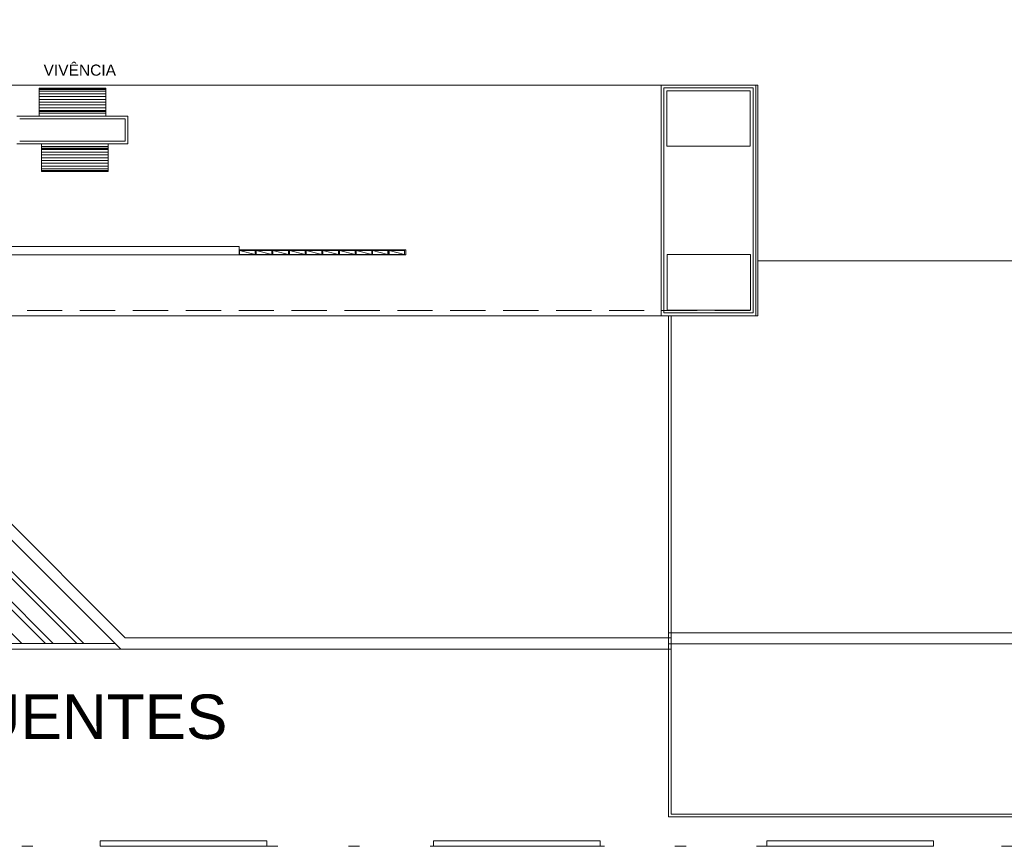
# Model space of a CAD drawing. Header units: feet. Extents: x 8 to 127, y 6 to 90.
# Tile 29 of 256: x 33.24 to 42.1, y 40.1 to 47.54. Entities that reach past the tile are written whole.
import ezdxf

# ---------------------------------------------------------------- set-up
doc = ezdxf.new("R2010")
doc.units = ezdxf.units.FT
doc.header["$MEASUREMENT"] = 0
doc.linetypes.add('DOT', pattern=[0.635, 0, -0.635])
doc.linetypes.add('HIDDENX2', pattern=[1.905, 1.27, -0.635])
for name, color, linetype in [('20', 252, 'Continuous'), ('Alvenaria', 7, 'Continuous'), ('Esquadria', 250, 'Continuous'), ('FINA', 7, 'Continuous'), ('MOBILIARIO', 250, 'Continuous'), ('MOBILIÁRIO 01', 250, 'Continuous'), ('NO ESPESSURA', 250, 'Continuous'), ('Projeção', 252, 'HIDDENX2'), ('texto', 7, 'Continuous'), ('TEXTO 03', 7, 'Continuous')]:
    doc.layers.add(name, color=color, linetype=linetype)
for name, color, linetype, lineweight in [('4 ACM cobertura azul', 188, 'Continuous', 25), ('4 acm cobertura preto', 46, 'Continuous', 25), ('4 Telha lateral', 7, 'Continuous', 25), ('ALVENARIA BAIXA', 250, 'Continuous', 5), ('DI-Títulos', 7, 'Continuous', 9), ('DI-Área do detalhe', 7, 'DOT', 0)]:
    doc.layers.add(name, color=color, linetype=linetype, lineweight=lineweight)
doc.styles.add('Arial', font='arial.ttf')

msp = doc.modelspace()

# ---------------------------------------------------------------- linework, layer by layer
at = {"layer": '20', "lineweight": 5}
for p, q in [((39.081, 42.025), (58.2988, 42.025)), ((64.716, 41.925), (39.081, 41.925))]:
    msp.add_line(p, q, dxfattribs=at)
at = {"layer": '4 ACM cobertura azul', "lineweight": 5}
for p, q in [((39.8863, 46.9526), (22.5488, 46.9526)), ((39.0151, 46.9527), (39.8676, 46.9527)), ((39.0151, 44.8776), (39.0151, 46.9527)), ((39.0401, 46.9277), (39.8426, 46.9277)), ((39.0401, 44.9026), (39.0401, 46.9277)), ((39.8426, 46.9277), (39.8426, 44.9026)), ((39.8676, 46.9527), (39.8676, 44.8776)), ((39.8863, 44.8776), (39.8863, 46.9526)), ((22.5488, 44.8776), (39.8863, 44.8776)), ((39.8676, 44.8776), (39.0151, 44.8776)), ((39.8426, 44.9026), (39.0401, 44.9026))]:
    msp.add_line(p, q, dxfattribs=at)
at = {"layer": '4 acm cobertura preto', "lineweight": 5}
for p, q in [((39.081, 44.8776), (39.081, 40.3676)), ((39.106, 44.8776), (39.106, 40.3926)), ((39.081, 40.3676), (64.716, 40.3676)), ((39.106, 40.3926), (64.691, 40.3926))]:
    msp.add_line(p, q, dxfattribs=at)
at = {"layer": '4 Telha lateral', "lineweight": 5}
for p, q in [((39.8863, 46.9526), (23.315, 46.9526)), ((39.8863, 45.3727), (39.8863, 46.9526)), ((62.415, 45.3727), (39.8863, 45.3727))]:
    msp.add_line(p, q, dxfattribs=at)
at = {"layer": 'Alvenaria', "lineweight": 5}
for p, q in [((35.2152, 45.5), (27.2152, 45.5)), ((35.2152, 45.425), (35.2152, 45.5)), ((27.2152, 45.425), (35.2152, 45.425))]:
    msp.add_line(p, q, dxfattribs=at)
at = {"layer": 'ALVENARIA BAIXA', "lineweight": 5}
for p, q in [((35.2152, 45.5), (27.2152, 45.5)), ((35.2152, 45.425), (35.2152, 45.5)), ((27.2152, 45.425), (36.7152, 45.425))]:
    msp.add_line(p, q, dxfattribs=at)
at = {"layer": 'DI-Área do detalhe'}
msp.add_lwpolyline([(14.5863, 86.6899), (77.4592, 86.6899), (77.4592, 40.1026), (14.5863, 40.1026), (14.5863, 86.6899)], dxfattribs=at)
at = {"layer": 'Esquadria', "lineweight": 5}
for p, q in [((36.7152, 45.47), (35.2152, 45.47)), ((35.3652, 45.425), (35.3652, 45.47)), ((35.5152, 45.425), (35.5152, 45.47)), ((35.6652, 45.425), (35.6652, 45.47)), ((35.8152, 45.425), (35.8152, 45.47)), ((35.9652, 45.425), (35.9652, 45.47)), ((36.1152, 45.425), (36.1152, 45.47)), ((36.2652, 45.425), (36.2652, 45.47)), ((36.4102, 45.47), (36.4102, 45.425)), ((36.4152, 45.425), (36.4152, 45.47)), ((36.5602, 45.425), (36.5602, 45.47)), ((36.7152, 45.425), (36.7152, 45.47)), ((36.7152, 45.425), (35.2152, 45.425)), ((35.3602, 45.465), (35.2202, 45.465)), ((35.2202, 45.465), (35.2202, 45.43)), ((35.2202, 45.465), (35.3602, 45.43)), ((35.2202, 45.43), (35.3602, 45.43)), ((35.3602, 45.43), (35.3602, 45.465)), ((35.5102, 45.465), (35.3702, 45.465)), ((35.3702, 45.465), (35.3702, 45.43)), ((35.3702, 45.465), (35.5102, 45.43)), ((35.3702, 45.43), (35.5102, 45.43)), ((35.5102, 45.43), (35.5102, 45.465)), ((35.6602, 45.465), (35.5202, 45.465)), ((35.5202, 45.465), (35.5202, 45.43)), ((35.5202, 45.465), (35.6602, 45.43)), ((35.5202, 45.43), (35.6602, 45.43)), ((35.6602, 45.43), (35.6602, 45.465)), ((35.8102, 45.465), (35.6702, 45.465)), ((35.6702, 45.465), (35.6702, 45.43)), ((35.6702, 45.465), (35.8102, 45.43)), ((35.6702, 45.43), (35.8102, 45.43)), ((35.8102, 45.43), (35.8102, 45.465)), ((35.9602, 45.465), (35.8202, 45.465)), ((35.8202, 45.465), (35.8202, 45.43)), ((35.8202, 45.465), (35.9602, 45.43)), ((35.8202, 45.43), (35.9602, 45.43)), ((35.9602, 45.43), (35.9602, 45.465)), ((36.1102, 45.465), (35.9702, 45.465)), ((35.9702, 45.465), (35.9702, 45.43)), ((35.9702, 45.465), (36.1102, 45.43)), ((35.9702, 45.43), (36.1102, 45.43)), ((36.1102, 45.43), (36.1102, 45.465)), ((36.2602, 45.465), (36.1202, 45.465)), ((36.1202, 45.465), (36.1202, 45.43)), ((36.1202, 45.465), (36.2602, 45.43)), ((36.1202, 45.43), (36.2602, 45.43)), ((36.2602, 45.43), (36.2602, 45.465)), ((36.4102, 45.465), (36.2702, 45.465)), ((36.2702, 45.465), (36.2702, 45.43)), ((36.2702, 45.465), (36.4102, 45.43)), ((36.2702, 45.43), (36.4102, 45.43)), ((36.5552, 45.465), (36.4152, 45.465)), ((36.4152, 45.465), (36.5552, 45.43)), ((36.4152, 45.43), (36.5552, 45.43)), ((36.5552, 45.43), (36.5552, 45.465)), ((36.7052, 45.465), (36.5652, 45.465)), ((36.5652, 45.465), (36.5652, 45.43)), ((36.5652, 45.465), (36.7052, 45.43)), ((36.5652, 45.43), (36.7052, 45.43)), ((36.7052, 45.43), (36.7052, 45.465))]:
    msp.add_line(p, q, dxfattribs=at)
at = {"layer": 'FINA', "linetype": 'Continuous', "lineweight": 5}
for p, q in [((39.8151, 46.9027), (39.0651, 46.9027)), ((39.0651, 46.9027), (39.0651, 46.4027)), ((39.8151, 46.4027), (39.8151, 46.9027)), ((39.0651, 46.4027), (39.8151, 46.4027)), ((39.8176, 45.4276), (39.0676, 45.4276)), ((39.0676, 45.4276), (39.0676, 44.9276)), ((39.8176, 44.9276), (39.8176, 45.4276)), ((39.0676, 44.9276), (39.8176, 44.9276))]:
    msp.add_line(p, q, dxfattribs=at)
at = {"layer": 'MOBILIARIO', "lineweight": 5}
for p, q in [((34.0152, 46.925), (33.4152, 46.925)), ((33.4152, 46.925), (33.4152, 46.675)), ((34.0152, 46.92), (33.4152, 46.92)), ((34.0152, 46.915), (33.4152, 46.915)), ((34.0152, 46.9), (33.4152, 46.9)), ((34.0152, 46.675), (34.0152, 46.925)), ((34.0152, 46.875), (33.4152, 46.875)), ((34.0152, 46.85), (33.4152, 46.85)), ((34.0152, 46.825), (33.4152, 46.825)), ((34.0152, 46.8), (33.4152, 46.8)), ((34.0152, 46.775), (33.4152, 46.775)), ((34.0152, 46.75), (33.4152, 46.75)), ((33.4152, 46.725), (34.0152, 46.725)), ((33.4152, 46.72), (34.0152, 46.72)), ((33.4152, 46.715), (34.0152, 46.715)), ((33.4152, 46.7), (34.0152, 46.7)), ((33.4152, 46.675), (34.0152, 46.675)), ((34.0368, 46.425), (33.4368, 46.425)), ((33.4368, 46.425), (33.4368, 46.175)), ((34.0368, 46.4), (33.4368, 46.4)), ((34.0368, 46.385), (33.4368, 46.385)), ((34.0368, 46.38), (33.4368, 46.38)), ((34.0368, 46.375), (33.4368, 46.375)), ((34.0368, 46.175), (34.0368, 46.425)), ((33.4368, 46.35), (34.0368, 46.35)), ((33.4368, 46.325), (34.0368, 46.325)), ((33.4368, 46.3), (34.0368, 46.3)), ((33.4368, 46.275), (34.0368, 46.275)), ((33.4368, 46.25), (34.0368, 46.25)), ((33.4368, 46.225), (34.0368, 46.225)), ((33.4368, 46.2), (34.0368, 46.2)), ((33.4368, 46.185), (34.0368, 46.185)), ((33.4368, 46.18), (34.0368, 46.18)), ((33.4368, 46.175), (34.0368, 46.175))]:
    msp.add_line(p, q, dxfattribs=at)
at = {"layer": 'MOBILIÁRIO 01', "lineweight": 5}
for p, q in [((34.2152, 46.675), (33.2152, 46.675)), ((34.1902, 46.65), (33.2402, 46.65)), ((34.1902, 46.45), (34.1902, 46.65)), ((34.2152, 46.425), (34.2152, 46.675)), ((33.2402, 46.45), (34.1902, 46.45)), ((33.2152, 46.425), (34.2152, 46.425))]:
    msp.add_line(p, q, dxfattribs=at)
at = {"layer": 'NO ESPESSURA', "lineweight": 5}
for p, q in [((32.1909, 43.9776), (34.1909, 41.9776)), ((32.1495, 43.8776), (34.1495, 41.8776)), ((34.0995, 41.9276), (19.4711, 41.9276)), ((34.1909, 41.9776), (39.106, 41.9776)), ((34.1495, 41.8776), (19.4211, 41.8776)), ((34.1495, 41.8776), (39.106, 41.8776)), ((35.4649, 40.1526), (33.9649, 40.1526)), ((33.9649, 40.1526), (33.9649, 40.1026)), ((35.4649, 40.1026), (35.4649, 40.1526)), ((38.4649, 40.1526), (36.9649, 40.1526)), ((36.9649, 40.1526), (36.9649, 40.1026)), ((38.4649, 40.1026), (38.4649, 40.1526)), ((41.4649, 40.1526), (39.9649, 40.1526)), ((39.9649, 40.1526), (39.9649, 40.1026)), ((41.4649, 40.1026), (41.4649, 40.1526)), ((33.9649, 40.1026), (35.4649, 40.1026)), ((36.9649, 40.1026), (38.4649, 40.1026)), ((39.9649, 40.1026), (41.4649, 40.1026))]:
    msp.add_line(p, q, dxfattribs=at)
at = {"layer": 'Projeção', "lineweight": 5}
for p, q in [((39.8863, 46.9526), (23.315, 46.9526)), ((39.8863, 45.3727), (39.8863, 46.9526)), ((62.4151, 45.3727), (39.8863, 45.3727)), ((39.8863, 45.3727), (39.8863, 44.8776)), ((39.8863, 44.8776), (22.5488, 44.8776)), ((39.081, 40.3676), (39.081, 44.8776)), ((64.716, 40.3676), (39.081, 40.3676))]:
    msp.add_line(p, q, dxfattribs=at)
at = {"layer": 'Projeção', "lineweight": 5, "ltscale": 0.25}
msp.add_line((39.8152, 44.925), (23.3701, 44.925), dxfattribs=at)
at = {"layer": 'TEXTO 03', "color": 252, "lineweight": 5}
for p, q in [((31.5092, 43.6776), (33.2592, 41.9276)), ((31.7213, 43.6776), (33.4713, 41.9276)), ((31.792, 43.6776), (33.542, 41.9276)), ((32.0041, 43.6776), (33.7541, 41.9276)), ((32.0667, 43.6776), (33.8167, 41.9276)), ((33.8167, 41.9276), (29.2038, 41.9276)), ((29.2038, 41.8776), (33.9374, 41.8776))]:
    msp.add_line(p, q, dxfattribs=at)

# ---------------------------------------------------------------- texts
at = {"layer": 'DI-Títulos', "insert": (14.9308, 40.966), "char_height": 0.4, "width": 20.18689, "attachment_point": 4, "line_spacing_factor": 0.9, "style": 'Arial'}
msp.add_mtext('PLANTA DE IMPLANTAÇÃO DO SISTEMA DE TRATAMENTO DE EFLUENTES\\PESCALA 1:200', dxfattribs=at)
at = {"layer": 'texto', "lineweight": 5, "insert": (33.4551, 47.0367), "char_height": 0.1, "width": 1.304573, "attachment_point": 7, "line_spacing_factor": 0.9, "style": 'Arial'}
msp.add_mtext('VIVÊNCIA', dxfattribs=at)

doc.saveas('drawing.dxf')
